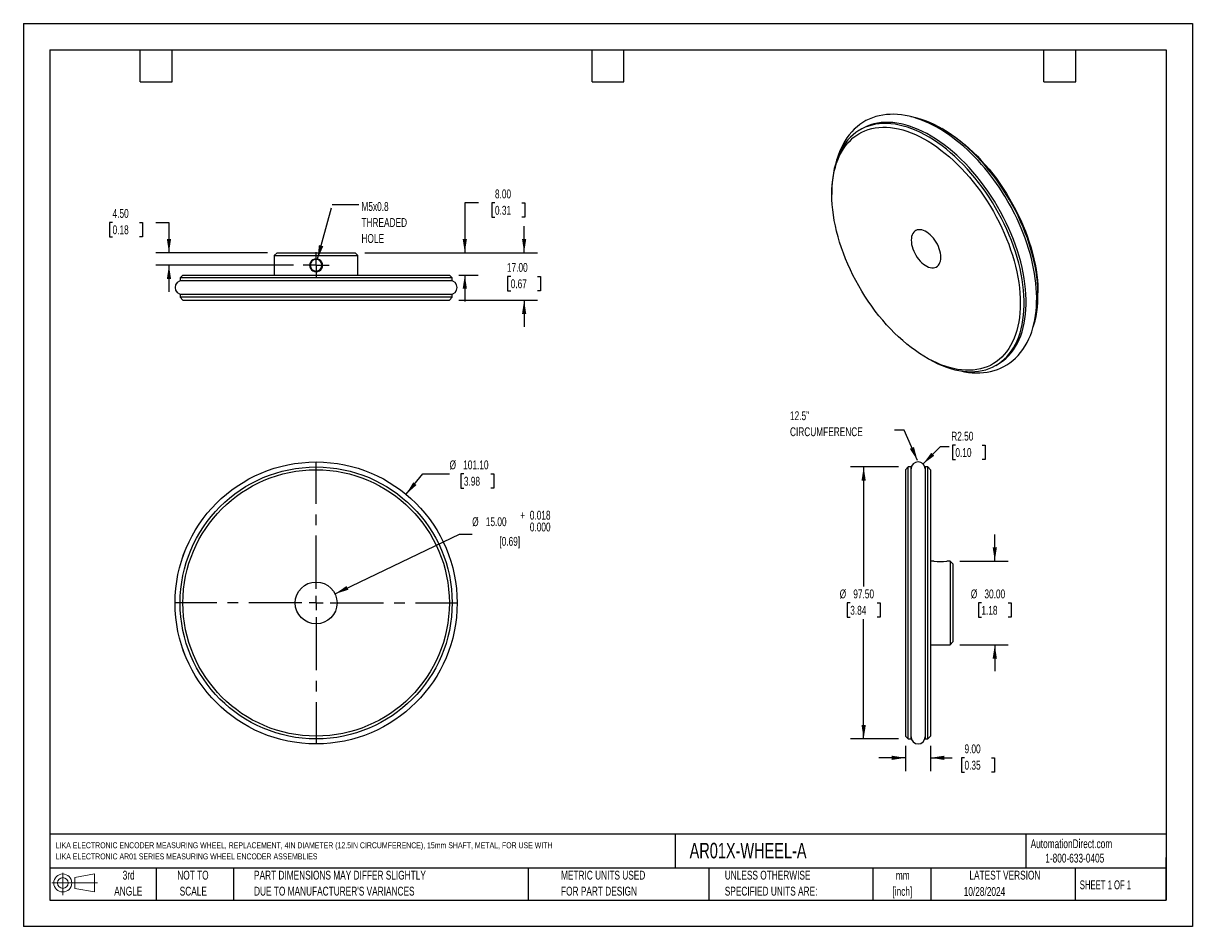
# Model space of a CAD drawing. Header units: millimetres. Extents: x 0 to 419, y 0 to 324.
import ezdxf

# ---------------------------------------------------------------- set-up
doc = ezdxf.new("R2010")
doc.units = ezdxf.units.MM
doc.header["$LTSCALE"] = 1.5
doc.linetypes.add('CENTERX2', pattern=[20.32, 12.7, -2.54, 2.54, -2.54])
doc.layers.add('CENTER', color=40, linetype='CENTERX2')
doc.layers.add('SLD-DEFPOINTS', color=7, linetype='Continuous')
doc.layers.add('DIMENSIONS', color=140, linetype='Continuous', lineweight=25)
doc.layers.add('TEXT', color=140, linetype='Continuous', lineweight=25)
doc.styles.add('SLDTEXTSTYLE0', font='TXT', dxfattribs={"width": 0.7})
doc.styles.add('SLDTEXTSTYLE1', font='TXT', dxfattribs={"width": 0.65})
doc.dimstyles.new('SLDDIMSTYLE0', dxfattribs={"dimtxt": 3.237012, "dimasz": 4.953, "dimexe": 0, "dimexo": 0.0625, "dimgap": 0.809253, "dimtad": 0, "dimtih": 1, "dimtoh": 1, "dimrnd": 1e-09, "dimzin": 4, "dimdsep": 46, "dimtxsty": 'SLDTEXTSTYLE0', "dimsah": 1, "dimcen": 0, "dimadec": 0, "dimazin": 1, "dimtfac": 1, "dimtofl": 0, "dimtmove": 0, "dimatfit": 3, "dimfxl": 0, "dimfrac": 2, "dimtolj": 1, "dimtzin": 12, "dimarcsym": 0})
doc.dimstyles.new('SLDDIMSTYLE1', dxfattribs={"dimtxt": 3.237012, "dimasz": 4.953, "dimexe": 0, "dimexo": 0.0625, "dimgap": 0.809253, "dimtad": 0, "dimtih": 1, "dimtoh": 1, "dimrnd": 1e-09, "dimzin": 4, "dimdsep": 46, "dimtxsty": 'SLDTEXTSTYLE0', "dimsah": 1, "dimcen": 0, "dimadec": 0, "dimazin": 1, "dimtol": 1, "dimtp": 0.018, "dimtfac": 1, "dimtdec": 3, "dimtofl": 0, "dimtmove": 0, "dimatfit": 3, "dimfxl": 0, "dimfrac": 2, "dimtolj": 1, "dimtzin": 0, "dimarcsym": 0})
doc.dimstyles.new('SLDDIMSTYLE2', dxfattribs={"dimtxt": 3.237012, "dimasz": 4.953, "dimexe": 0, "dimexo": 0.0625, "dimgap": 0.809253, "dimtad": 0, "dimtih": 1, "dimtoh": 1, "dimrnd": 1e-09, "dimzin": 4, "dimdsep": 46, "dimtxsty": 'SLDTEXTSTYLE0', "dimsah": 1, "dimcen": 0, "dimadec": 0, "dimazin": 1, "dimtfac": 1, "dimtofl": 0, "dimtmove": 0, "dimatfit": 3, "dimfxl": 0, "dimfrac": 2, "dimtolj": 1, "dimtzin": 12, "dimarcsym": 0})
doc.dimstyles.new('SLDDIMSTYLE3', dxfattribs={"dimtxt": 3.237012, "dimasz": 4.953, "dimexe": 0, "dimexo": 0.0625, "dimgap": 0.809253, "dimtad": 0, "dimtih": 1, "dimtoh": 1, "dimrnd": 1e-09, "dimzin": 4, "dimdsep": 46, "dimtxsty": 'SLDTEXTSTYLE0', "dimsah": 1, "dimcen": 0.09, "dimadec": 0, "dimazin": 1, "dimtfac": 1, "dimtofl": 0, "dimtmove": 0, "dimatfit": 3, "dimfxl": 0, "dimfrac": 2, "dimtolj": 1, "dimtzin": 12, "dimarcsym": 0})
doc.dimstyles.new('SLDDIMSTYLE4', dxfattribs={"dimtxt": 3.237012, "dimasz": 4.953, "dimexe": 0, "dimexo": 0.0625, "dimgap": 0.809253, "dimtad": 0, "dimtih": 1, "dimtoh": 1, "dimrnd": 1e-09, "dimzin": 4, "dimdsep": 46, "dimtxsty": 'SLDTEXTSTYLE0', "dimsah": 1, "dimcen": 0.09, "dimadec": 0, "dimazin": 1, "dimtfac": 1, "dimtmove": 0, "dimatfit": 0, "dimfxl": 0, "dimfrac": 2, "dimtolj": 1, "dimtzin": 12, "dimarcsym": 0})
doc.dimstyles.new('SLDDIMSTYLE5', dxfattribs={"dimtxt": 0.18, "dimasz": 4.953, "dimexe": 0, "dimexo": 0.0625, "dimgap": 0, "dimtad": 0, "dimtih": 1, "dimtoh": 1, "dimdec": 0, "dimrnd": 1e-09, "dimzin": 0, "dimdsep": 46, "dimtxsty": 'Standard', "dimsah": 1, "dimcen": 0.09, "dimadec": 0, "dimazin": 0, "dimtfac": 4.953, "dimtdec": 0, "dimtofl": 0, "dimtmove": 0, "dimatfit": 3, "dimfxl": 0, "dimfrac": 2, "dimtolj": 1, "dimtzin": 0, "dimarcsym": 0})

# ---------------------------------------------------------------- blocks, each defined once
blk = doc.blocks.new('Block11')
at = {"color": 7, "linetype": 'Continuous', "lineweight": 18}
for p, q in [((0, 4.32), (16.31, 4.32)), ((3.88, 7.97), (3.88, 0)), ((8.22, 6.25), (15.26, 7.55)), ((8.22, 2.39), (8.22, 6.25)), ((15.26, 7.55), (15.26, 1.1)), ((8.22, 2.39), (15.26, 1.1))]:
    blk.add_line(p, q, dxfattribs=at)
for radius in [3.23, 1.93]:
    blk.add_circle((3.88, 4.32), radius, dxfattribs=at)
blk = doc.blocks.new('Block12')
at = {"layer": 'SLD-DEFPOINTS'}
blk.add_blockref('Block11', (0, 0), dxfattribs=at)
blk = doc.blocks.new('SW_NOTE_0')
at = {"layer": 'TEXT', "color": 0, "linetype": 'CENTERX2', "lineweight": 18, "attachment_point": 1, "style": 'SLDTEXTSTYLE0'}
for s, insert, char_height in [('LIKA ELECTRONIC ENCODER MEASURING WHEEL, REPLACEMENT, 4IN DIAMETER (12.5IN CIRCUMFERENCE), 15mm SHAFT, METAL, FOR USE WITH', (0, 2.74), 2.12776), ('LIKA ELECTRONIC AR01 SERIES MEASURING WHEEL ENCODER ASSEMBLIES', (0, -1.26), 2.1278)]:
    blk.add_mtext(s, dxfattribs=dict(at, insert=insert, char_height=char_height))
blk = doc.blocks.new('SW_NOTE_0_1')
at = {"layer": 'TEXT', "color": 0, "linetype": 'CENTERX2', "lineweight": 18, "char_height": 3.175, "attachment_point": 2, "style": 'SLDTEXTSTYLE0'}
for s, insert in [('mm', (4.27, 4.09)), ('[inch]', (4.14, -1.64))]:
    blk.add_mtext(s, dxfattribs=dict(at, insert=insert))
blk = doc.blocks.new('SW_NOTE_0_2')
at = {"layer": 'TEXT', "color": 0, "linetype": 'CENTERX2', "lineweight": 18, "char_height": 3.175, "attachment_point": 1, "style": 'SLDTEXTSTYLE0'}
for s, insert in [('UNLESS OTHERWISE', (0, 4.09)), ('SPECIFIED UNITS ARE:', (0, -1.64))]:
    blk.add_mtext(s, dxfattribs=dict(at, insert=insert))
blk = doc.blocks.new('SW_NOTE_0_3')
at = {"layer": 'TEXT', "color": 0, "linetype": 'CENTERX2', "lineweight": 18, "char_height": 3.175, "attachment_point": 1, "style": 'SLDTEXTSTYLE0'}
for s, insert in [('PART DIMENSIONS MAY DIFFER SLIGHTLY', (0, 4.09)), ("DUE TO MANUFACTURER'S VARIANCES", (0, -1.64))]:
    blk.add_mtext(s, dxfattribs=dict(at, insert=insert))
blk = doc.blocks.new('SW_NOTE_0_4')
at = {"layer": 'TEXT', "color": 0, "linetype": 'CENTERX2', "lineweight": 18, "char_height": 3.175, "attachment_point": 2, "style": 'SLDTEXTSTYLE0'}
for s, insert in [('NOT TO', (7.89, 4.09)), ('SCALE', (8.03, -1.64))]:
    blk.add_mtext(s, dxfattribs=dict(at, insert=insert))
blk = doc.blocks.new('SW_NOTE_0_5')
at = {"layer": 'TEXT', "color": 0, "linetype": 'CENTERX2', "lineweight": 18, "char_height": 3.175, "attachment_point": 2, "style": 'SLDTEXTSTYLE0'}
for s, insert in [('3rd', (3.47, 4.09)), ('ANGLE', (3.33, -1.64))]:
    blk.add_mtext(s, dxfattribs=dict(at, insert=insert))
blk = doc.blocks.new('SW_NOTE_0_6')
at = {"layer": 'TEXT', "color": 0, "linetype": 'CENTERX2', "lineweight": 18, "char_height": 3.175, "attachment_point": 1, "style": 'SLDTEXTSTYLE0'}
for s, insert in [('METRIC UNITS USED', (0, 4.09)), ('FOR PART DESIGN', (0, -1.64))]:
    blk.add_mtext(s, dxfattribs=dict(at, insert=insert))
blk = doc.blocks.new('_D')
at = {"layer": 'DIMENSIONS'}
for p, q in [((137.17, 155), (143.24, 162.33)), ((143.24, 162.33), (152.77, 162.33)), ((157.9, 162.33), (156.82, 162.33)), ((156.82, 162.33), (156.82, 157.19)), ((167.52, 162.33), (168.61, 162.33)), ((168.61, 162.33), (168.61, 157.19)), ((156.82, 157.19), (157.9, 157.19)), ((168.61, 157.19), (167.52, 157.19))]:
    blk.add_line(p, q, dxfattribs=at)
blk.add_solid([(137.17, 155), (140.92, 158.33), (139.74, 159.3)], dxfattribs=at)
at = {"layer": 'DIMENSIONS', "char_height": 3.175, "attachment_point": 1, "style": 'SLDTEXTSTYLE0'}
for s, insert in [('%%c', (152.77, 167.15)), ('101.10', (157.65, 167.15)), ('3.98', (157.9, 161.28))]:
    blk.add_mtext(s, dxfattribs=dict(at, insert=insert))
blk = doc.blocks.new('_D_1')
at = {"layer": 'DIMENSIONS'}
for p, q in [((111.7, 119.31), (156.32, 140.77)), ((156.32, 140.77), (160.87, 140.77))]:
    blk.add_line(p, q, dxfattribs=at)
blk.add_solid([(111.7, 119.31), (116.49, 120.77), (115.83, 122.14)], dxfattribs=at)
at = {"layer": 'DIMENSIONS', "attachment_point": 1, "style": 'SLDTEXTSTYLE0'}
for s, insert, char_height in [('%%c', (160.87, 146.77), 3.175), ('15.00', (165.76, 146.77), 3.175), ('+', (178.07, 149.11), 3.17), ('0.018', (181.53, 149.11), 3.175), ('0.000', (181.53, 144.87), 3.175), ('[0.69]', (170.62, 139.73), 3.175)]:
    blk.add_mtext(s, dxfattribs=dict(at, insert=insert, char_height=char_height))
blk = doc.blocks.new('SW_CENTERMARKSYMBOL_0')
at = {"layer": 'CENTER', "color": 0}
for p, q in [((0, 5.08), (0, 50.29)), ((-5.08, 0), (-50.29, 0)), ((0, 0), (-2.54, 0)), ((0, 0), (0, 2.54)), ((0, 0), (0, -2.54)), ((0, 0), (2.54, 0)), ((5.08, 0), (50.29, 0)), ((0, -5.08), (0, -50.29))]:
    blk.add_line(p, q, dxfattribs=at)
blk = doc.blocks.new('_D_2')
at = {"layer": 'DIMENSIONS'}
for p, q in [((322.46, 165.87), (328.76, 172.17)), ((328.76, 172.17), (331.89, 172.17)), ((334.07, 172.63), (332.98, 172.63)), ((332.98, 172.63), (332.98, 167.48)), ((343.69, 172.63), (344.77, 172.63)), ((344.77, 172.63), (344.77, 167.48)), ((332.98, 167.48), (334.07, 167.48)), ((344.77, 167.48), (343.69, 167.48))]:
    blk.add_line(p, q, dxfattribs=at)
blk.add_solid([(322.46, 165.87), (326.5, 168.83), (325.43, 169.91)], dxfattribs=at)
at = {"layer": 'DIMENSIONS', "char_height": 3.175, "attachment_point": 1, "style": 'SLDTEXTSTYLE0'}
for s, insert in [('R2.50', (332.59, 177.44)), ('0.10', (334.07, 171.58))]:
    blk.add_mtext(s, dxfattribs=dict(at, insert=insert))
blk = doc.blocks.new('_D_3')
at = {"layer": 'DIMENSIONS'}
for p, q in [((313.74, 164.81), (296.43, 164.81)), ((301.19, 164.81), (301.19, 121.93)), ((296.39, 116.06), (295.3, 116.06)), ((295.3, 116.06), (295.3, 110.92)), ((306, 116.06), (307.09, 116.06)), ((307.09, 116.06), (307.09, 110.92)), ((295.3, 110.92), (296.39, 110.92)), ((301.19, 67.31), (301.19, 110.19)), ((307.09, 110.92), (306, 110.92)), ((313.74, 67.31), (296.43, 67.31))]:
    blk.add_line(p, q, dxfattribs=at)
for points in [[(301.19, 164.81), (300.43, 159.86), (301.96, 159.86)], [(301.19, 67.31), (301.96, 72.26), (300.43, 72.26)]]:
    blk.add_solid(points, dxfattribs=at)
at = {"layer": 'DIMENSIONS', "char_height": 3.175, "attachment_point": 1, "style": 'SLDTEXTSTYLE0'}
for s, insert in [('%%c', (292.6, 120.88)), ('97.50', (297.48, 120.88)), ('3.84', (296.39, 115.01))]:
    blk.add_mtext(s, dxfattribs=dict(at, insert=insert))
blk = doc.blocks.new('_D_4')
at = {"layer": 'DIMENSIONS'}
for p, q in [((348.19, 131.06), (348.19, 140.59)), ((335.64, 131.06), (352.96, 131.06)), ((343.39, 116.06), (342.3, 116.06)), ((342.3, 116.06), (342.3, 110.92)), ((353, 116.06), (354.09, 116.06)), ((354.09, 116.06), (354.09, 110.92)), ((342.3, 110.92), (343.39, 110.92)), ((354.09, 110.92), (353, 110.92)), ((335.64, 101.06), (352.96, 101.06)), ((348.19, 101.06), (348.19, 91.54))]:
    blk.add_line(p, q, dxfattribs=at)
for points in [[(348.19, 131.06), (348.96, 136.01), (347.43, 136.01)], [(348.19, 101.06), (347.43, 96.11), (348.96, 96.11)]]:
    blk.add_solid(points, dxfattribs=at)
at = {"layer": 'DIMENSIONS', "char_height": 3.175, "attachment_point": 1, "style": 'SLDTEXTSTYLE0'}
for s, insert in [('%%c', (339.6, 120.88)), ('30.00', (344.48, 120.88)), ('1.18', (343.39, 115.01))]:
    blk.add_mtext(s, dxfattribs=dict(at, insert=insert))
blk = doc.blocks.new('_D_5')
at = {"layer": 'DIMENSIONS'}
for p, q in [((316.19, 64.86), (316.19, 55.76)), ((325.19, 64.86), (325.19, 55.76)), ((316.19, 60.53), (306.67, 60.53)), ((325.19, 60.53), (332.95, 60.53)), ((337.34, 60.53), (336.25, 60.53)), ((336.25, 60.53), (336.25, 55.38)), ((346.96, 60.53), (348.04, 60.53)), ((348.04, 60.53), (348.04, 55.38)), ((336.25, 55.38), (337.34, 55.38)), ((348.04, 55.38), (346.96, 55.38))]:
    blk.add_line(p, q, dxfattribs=at)
for points in [[(316.19, 60.53), (311.24, 61.29), (311.24, 59.76)], [(325.19, 60.53), (330.15, 59.76), (330.15, 61.29)]]:
    blk.add_solid(points, dxfattribs=at)
at = {"layer": 'DIMENSIONS', "char_height": 3.175, "attachment_point": 1, "style": 'SLDTEXTSTYLE0'}
for s, insert in [('9.00', (337.34, 65.34)), ('0.35', (337.34, 59.47))]:
    blk.add_mtext(s, dxfattribs=dict(at, insert=insert))
blk = doc.blocks.new('SW_NOTE_0_7')
at = {"layer": 'TEXT', "color": 0, "linetype": 'CENTERX2', "lineweight": 18, "char_height": 3.175, "attachment_point": 1, "style": 'SLDTEXTSTYLE0'}
for s, insert in [('12.5"', (-37.48, 6.78)), ('CIRCUMFERENCE', (-37.48, 1.04))]:
    blk.add_mtext(s, dxfattribs=dict(at, insert=insert))
blk = doc.blocks.new('_D_6')
at = {"layer": 'DIMENSIONS'}
for p, q in [((163.19, 259.47), (158.23, 259.47)), ((158.23, 259.47), (158.23, 241.63)), ((169.03, 259.47), (167.94, 259.47)), ((167.94, 259.47), (167.94, 254.33)), ((178.64, 259.47), (179.73, 259.47)), ((179.73, 259.47), (179.73, 254.33)), ((167.94, 254.33), (169.03, 254.33)), ((179.73, 254.33), (178.64, 254.33)), ((122.39, 241.63), (162.99, 241.63)), ((156.14, 233.63), (162.99, 233.63)), ((158.23, 233.63), (158.23, 224.11))]:
    blk.add_line(p, q, dxfattribs=at)
for points in [[(158.23, 241.63), (158.99, 246.59), (157.46, 246.59)], [(158.23, 233.63), (157.46, 228.68), (158.99, 228.68)]]:
    blk.add_solid(points, dxfattribs=at)
at = {"layer": 'DIMENSIONS', "char_height": 3.175, "attachment_point": 1, "style": 'SLDTEXTSTYLE0'}
for s, insert in [('8.00', (169.03, 264.29)), ('0.31', (169.03, 258.42))]:
    blk.add_mtext(s, dxfattribs=dict(at, insert=insert))
blk = doc.blocks.new('_D_7')
at = {"layer": 'DIMENSIONS'}
for p, q in [((31.97, 252.48), (30.89, 252.48)), ((30.89, 252.48), (30.89, 247.34)), ((41.59, 252.48), (42.68, 252.48)), ((42.68, 252.48), (42.68, 247.34)), ((47.43, 252.48), (52.18, 252.48)), ((52.18, 252.48), (52.18, 241.63)), ((30.89, 247.34), (31.97, 247.34)), ((42.68, 247.34), (41.59, 247.34)), ((87.49, 241.63), (47.42, 241.63)), ((96.85, 237.13), (47.42, 237.13)), ((52.18, 237.13), (52.18, 227.61))]:
    blk.add_line(p, q, dxfattribs=at)
for points in [[(52.18, 241.63), (52.95, 246.59), (51.42, 246.59)], [(52.18, 237.13), (51.42, 232.18), (52.95, 232.18)]]:
    blk.add_solid(points, dxfattribs=at)
at = {"layer": 'DIMENSIONS', "char_height": 3.175, "attachment_point": 1, "style": 'SLDTEXTSTYLE0'}
for s, insert in [('4.50', (31.97, 257.3)), ('0.18', (31.97, 251.43))]:
    blk.add_mtext(s, dxfattribs=dict(at, insert=insert))
blk = doc.blocks.new('_D_8')
at = {"layer": 'DIMENSIONS'}
for p, q in [((179.49, 241.63), (179.49, 251.16)), ((122.39, 241.63), (184.25, 241.63)), ((174.68, 233.13), (173.59, 233.13)), ((173.59, 233.13), (173.59, 227.99)), ((184.3, 233.13), (185.38, 233.13)), ((185.38, 233.13), (185.38, 227.99)), ((173.59, 227.99), (174.68, 227.99)), ((185.38, 227.99), (184.3, 227.99)), ((156.14, 224.63), (184.25, 224.63)), ((179.49, 224.63), (179.49, 215.11))]:
    blk.add_line(p, q, dxfattribs=at)
for points in [[(179.49, 241.63), (180.25, 246.59), (178.73, 246.59)], [(179.49, 224.63), (178.73, 219.68), (180.25, 219.68)]]:
    blk.add_solid(points, dxfattribs=at)
at = {"layer": 'DIMENSIONS', "char_height": 3.175, "attachment_point": 1, "style": 'SLDTEXTSTYLE0'}
for s, insert in [('17.00', (173.33, 237.95)), ('0.67', (174.68, 232.08))]:
    blk.add_mtext(s, dxfattribs=dict(at, insert=insert))
blk = doc.blocks.new('SW_NOTE_0_8')
at = {"layer": 'TEXT', "color": 0, "linetype": 'CENTERX2', "lineweight": 18, "char_height": 3.175, "attachment_point": 1, "style": 'SLDTEXTSTYLE0'}
for s, insert in [('M5x0.8', (0.96, 0.91)), ('THREADED', (0.96, -4.82)), ('HOLE', (0.96, -10.55))]:
    blk.add_mtext(s, dxfattribs=dict(at, insert=insert))
blk = doc.blocks.new('SW_CENTERMARKSYMBOL_1')
at = {"layer": 'CENTER', "color": 0}
for p, q in [((0, 2.54), (0, 4.64)), ((-2.54, 0), (-4.64, 0)), ((0, 0), (-2.54, 0)), ((0, 0), (0, 2.54)), ((0, 0), (0, -2.54)), ((0, 0), (2.54, 0)), ((2.54, 0), (4.64, 0)), ((0, -2.54), (0, -4.64))]:
    blk.add_line(p, q, dxfattribs=at)

msp = doc.modelspace()

# ---------------------------------------------------------------- linework, layer by layer
at = {"color": 7, "linetype": 'Continuous'}
for p, q in [((0.004, 323.854), (0.004, 0.004)), ((0.004, 323.854), (419.104, 323.854)), ((419.104, 323.854), (419.104, 0.004)), ((419.104, 0.004), (0.004, 0.004))]:
    msp.add_line(p, q, dxfattribs=at)
for p, q in [((300.595, 286.082), (299.888, 285.674)), ((329.923, 285.706), (329.216, 286.114)), ((289.789, 263.354), (289.789, 262.537)), ((90.937, 241.633), (89.937, 240.633)), ((89.937, 240.633), (89.937, 233.633)), ((89.937, 240.633), (119.937, 240.633)), ((90.937, 241.633), (118.937, 241.633)), ((104.937, 239.434), (104.937, 239.234)), ((119.937, 240.633), (118.937, 241.633)), ((119.937, 233.633), (119.937, 240.633)), ((104.937, 235.033), (104.937, 234.833)), ((57.187, 233.633), (56.187, 232.633)), ((56.187, 232.633), (56.187, 231.633)), ((153.687, 232.633), (56.187, 232.633)), ((56.187, 231.633), (153.687, 231.633)), ((57.187, 233.633), (152.687, 233.633)), ((153.687, 232.633), (152.687, 233.633)), ((153.687, 231.633), (153.687, 232.633)), ((56.187, 226.633), (56.187, 225.633)), ((153.687, 226.633), (56.187, 226.633)), ((153.687, 225.633), (153.687, 226.633)), ((363.682, 226.411), (363.682, 227.228)), ((56.187, 225.633), (57.187, 224.633)), ((153.687, 225.633), (56.187, 225.633)), ((57.187, 224.633), (152.687, 224.633)), ((152.687, 224.633), (153.687, 225.633)), ((323.548, 204.059), (324.255, 203.651)), ((348.634, 201.234), (349.341, 201.642)), ((317.195, 164.81), (316.195, 163.81)), ((316.195, 163.81), (316.195, 68.31)), ((318.195, 164.81), (317.195, 164.81)), ((317.195, 67.31), (317.195, 164.81)), ((318.195, 67.31), (318.195, 164.81)), ((324.195, 164.81), (323.195, 164.81)), ((323.195, 164.81), (323.195, 67.31)), ((325.195, 163.81), (324.195, 164.81)), ((324.195, 67.31), (324.195, 164.81)), ((325.195, 163.81), (325.195, 68.31)), ((326.394, 131.06), (325.195, 131.06)), ((326.394, 131.06), (326.458, 131.051)), ((330.991, 131.06), (330.995, 131.06)), ((332.195, 131.06), (330.995, 131.06)), ((333.195, 130.06), (332.195, 131.06)), ((332.195, 131.06), (332.195, 101.06)), ((333.195, 130.06), (333.195, 116.06)), ((333.195, 116.06), (333.195, 102.06)), ((325.195, 101.06), (332.195, 101.06)), ((332.195, 101.06), (333.195, 102.06)), ((316.195, 68.31), (317.195, 67.31)), ((317.195, 67.31), (318.195, 67.31)), ((323.195, 67.31), (324.195, 67.31)), ((324.195, 67.31), (325.195, 68.31))]:
    msp.add_line(p, q)
at = {"flags": 128}
for points in [[(335.334, 199.384), (335.98, 199.22), (337.376, 198.935), (338.759, 198.723), (340.129, 198.585), (341.481, 198.522), (342.815, 198.535), (344.128, 198.624), (345.417, 198.79), (346.682, 199.033), (347.918, 199.354), (349.125, 199.754), (350.301, 200.232), (351.443, 200.79), (352.549, 201.428), (353.618, 202.147), (354.646, 202.947), (355.63, 203.829), (356.569, 204.794), (357.459, 205.841), (358.296, 206.971), (359.079, 208.184), (359.803, 209.478), (360.397, 210.701), (360.936, 211.98), (361.42, 213.311), (361.847, 214.692), (362.217, 216.12), (362.529, 217.593), (362.782, 219.108), (362.977, 220.662), (363.114, 222.253), (363.192, 223.878), (363.211, 225.533), (363.173, 227.217), (363.078, 228.927), (362.925, 230.66), (362.715, 232.412), (362.449, 234.182), (362.129, 235.967), (361.753, 237.763), (361.324, 239.568), (360.843, 241.378), (360.31, 243.19), (359.727, 245.001), (359.096, 246.806), (358.42, 248.6), (357.701, 250.377), (356.946, 252.126), (356.165, 253.826), (355.389, 255.424), (354.699, 256.777), (354.139, 257.832), (353.469, 259.051), (352.928, 260.003), (351.808, 261.886), (351.346, 262.633), (350.561, 263.863), (349.726, 265.123), (348.808, 266.453), (347.828, 267.816), (346.791, 269.196), (345.705, 270.579), (344.576, 271.954), (343.407, 273.313), (342.202, 274.649), (340.966, 275.957), (339.699, 277.231), (338.407, 278.466), (337.091, 279.661), (335.753, 280.81), (334.397, 281.911), (333.025, 282.961), (331.639, 283.957), (330.241, 284.898), (328.834, 285.781), (327.419, 286.604), (325.999, 287.366), (324.576, 288.063), (323.152, 288.696), (321.73, 289.262), (320.311, 289.759), (318.897, 290.187), (317.492, 290.545), (316.096, 290.83), (314.712, 291.042), (313.343, 291.18), (311.99, 291.243), (310.656, 291.23), (309.343, 291.141), (308.054, 290.975), (306.79, 290.732), (305.553, 290.411), (304.346, 290.011), (303.171, 289.533), (302.029, 288.975), (300.922, 288.337), (299.854, 287.618), (298.826, 286.818), (297.841, 285.935), (296.903, 284.971), (296.013, 283.924), (295.175, 282.793), (294.392, 281.581), (293.669, 280.287), (293.075, 279.063), (292.535, 277.785), (292.051, 276.454), (291.624, 275.073), (291.533, 274.719)], [(361.973, 215.018), (362.205, 215.736), (362.622, 217.228), (362.971, 218.78), (363.252, 220.388), (363.462, 222.049), (363.603, 223.76), (363.673, 225.517), (363.673, 227.316), (363.603, 229.154), (363.462, 231.027), (363.252, 232.931), (362.971, 234.863), (362.622, 236.818), (362.205, 238.792), (361.72, 240.782), (361.169, 242.783), (360.552, 244.791), (359.872, 246.803), (359.128, 248.813), (358.324, 250.818), (357.46, 252.814), (356.539, 254.797), (355.562, 256.763), (354.53, 258.707), (353.447, 260.625), (352.315, 262.515), (351.135, 264.371), (349.911, 266.191), (348.644, 267.97), (347.338, 269.704), (345.995, 271.391), (344.617, 273.027), (343.208, 274.608), (341.77, 276.131), (340.306, 277.593), (338.82, 278.992), (337.315, 280.324), (335.792, 281.586), (334.257, 282.776), (332.711, 283.891), (331.157, 284.93), (329.6, 285.89), (328.042, 286.769), (326.487, 287.566), (324.937, 288.278), (323.395, 288.904), (321.866, 289.443), (320.351, 289.895), (318.855, 290.257), (318.114, 290.405)], [(324.255, 203.651), (324.65, 203.425), (326.208, 202.587), (327.761, 201.833), (329.307, 201.163), (330.843, 200.58), (332.365, 200.085), (333.871, 199.678), (335.357, 199.36), (336.82, 199.133), (338.258, 198.996), (339.667, 198.95), (341.045, 198.995), (342.388, 199.131), (343.695, 199.357), (344.961, 199.674), (346.186, 200.08), (347.365, 200.574), (348.498, 201.156), (349.581, 201.825), (350.612, 202.578), (351.589, 203.415), (352.511, 204.334), (353.374, 205.333), (354.179, 206.409), (354.922, 207.562), (355.602, 208.787), (356.219, 210.084), (356.77, 211.448), (357.255, 212.878), (357.672, 214.371), (358.022, 215.923), (358.302, 217.531), (358.512, 219.192), (358.653, 220.903), (358.723, 222.659), (358.723, 224.458), (358.653, 226.296), (358.512, 228.17), (358.302, 230.074), (358.022, 232.005), (357.672, 233.96), (357.255, 235.935), (356.77, 237.925), (356.219, 239.926), (355.602, 241.934), (354.922, 243.945), (354.179, 245.956), (353.374, 247.961), (352.511, 249.957), (351.589, 251.94), (350.612, 253.905), (349.581, 255.849), (348.498, 257.768), (347.365, 259.658), (346.186, 261.514), (344.961, 263.333), (343.695, 265.112), (342.388, 266.847), (341.045, 268.534), (339.667, 270.169), (338.258, 271.75), (336.82, 273.274), (335.357, 274.736), (333.871, 276.134), (332.365, 277.466), (330.843, 278.728), (329.307, 279.918), (327.761, 281.034), (326.208, 282.073), (324.65, 283.033), (323.092, 283.912), (321.537, 284.708), (319.987, 285.42), (318.446, 286.047), (316.916, 286.586), (315.402, 287.037), (313.905, 287.4), (312.43, 287.672), (310.979, 287.854), (309.555, 287.946), (308.162, 287.946), (306.801, 287.856), (305.475, 287.675), (304.189, 287.403), (302.943, 287.042), (301.74, 286.592), (300.584, 286.053), (299.476, 285.428), (298.419, 284.717), (297.414, 283.921), (296.465, 283.043), (295.572, 282.084), (294.738, 281.046), (293.964, 279.931), (293.252, 278.742), (292.603, 277.481), (292.019, 276.15), (291.501, 274.752), (291.049, 273.291), (290.666, 271.768), (290.351, 270.188), (290.106, 268.553), (289.93, 266.866), (289.825, 265.132), (289.789, 263.354), (289.789, 263.354)], [(289.789, 262.537), (289.824, 264.292), (289.929, 266.002), (290.104, 267.665), (290.348, 269.277), (290.661, 270.834), (291.041, 272.334), (291.49, 273.773), (292.005, 275.148), (292.585, 276.457), (293.229, 277.697), (293.936, 278.865), (294.705, 279.958), (295.533, 280.975), (296.42, 281.914), (297.362, 282.771), (298.359, 283.547), (299.409, 284.239), (300.508, 284.845), (301.655, 285.364), (302.847, 285.796), (304.083, 286.14), (305.358, 286.393), (306.672, 286.558), (308.02, 286.631), (309.401, 286.615), (310.81, 286.508), (312.247, 286.311), (313.707, 286.025), (315.187, 285.649), (316.684, 285.186), (318.196, 284.634), (319.719, 283.997), (321.25, 283.275), (322.785, 282.469), (324.322, 281.582), (325.858, 280.614), (327.389, 279.569), (328.912, 278.448), (330.423, 277.254), (331.921, 275.989), (333.401, 274.656), (334.861, 273.257), (336.297, 271.795), (337.707, 270.274), (339.088, 268.697), (340.436, 267.066), (341.749, 265.385), (343.025, 263.659), (344.26, 261.889), (345.453, 260.08), (346.6, 258.237), (347.699, 256.361), (348.748, 254.458), (349.745, 252.532), (350.688, 250.585), (351.574, 248.623), (352.403, 246.65), (353.171, 244.669), (353.878, 242.685), (354.523, 240.701), (355.103, 238.722), (355.618, 236.753), (356.066, 234.796), (356.447, 232.856), (356.76, 230.938), (357.004, 229.044), (357.178, 227.18), (357.283, 225.349), (357.318, 223.554), (357.283, 221.799), (357.178, 220.089), (357.004, 218.426), (356.76, 216.814), (356.447, 215.257), (356.066, 213.757), (355.618, 212.318), (355.103, 210.943), (354.523, 209.634), (353.878, 208.394), (353.171, 207.226), (352.403, 206.133), (351.574, 205.116), (350.688, 204.177), (349.745, 203.32), (348.748, 202.544), (347.699, 201.852), (346.6, 201.246), (345.453, 200.727), (344.26, 200.295), (343.025, 199.952), (341.749, 199.698), (340.436, 199.533), (339.088, 199.46), (337.707, 199.476), (336.297, 199.583), (334.861, 199.78), (333.401, 200.066), (331.921, 200.442), (330.423, 200.905), (328.912, 201.457), (327.389, 202.094), (325.858, 202.816), (324.322, 203.622), (322.785, 204.509), (321.25, 205.477), (319.719, 206.522), (318.196, 207.643), (316.684, 208.837), (315.187, 210.102), (313.707, 211.435), (312.247, 212.834), (310.81, 214.296), (309.401, 215.817), (308.02, 217.394), (306.672, 219.025), (305.358, 220.706), (304.083, 222.433), (302.847, 224.202), (301.655, 226.011), (300.508, 227.855), (299.409, 229.73), (298.359, 231.633), (297.362, 233.559), (296.42, 235.506), (295.533, 237.468), (294.705, 239.441), (293.936, 241.422), (293.229, 243.406), (292.585, 245.39), (292.005, 247.369), (291.49, 249.338), (291.041, 251.295), (290.661, 253.235), (290.348, 255.153), (290.104, 257.047), (289.929, 258.911), (289.824, 260.742), (289.789, 262.537)], [(349.341, 201.642), (350.288, 202.233), (351.319, 202.986), (352.296, 203.823), (353.218, 204.742), (354.082, 205.741), (354.886, 206.818), (355.629, 207.97), (356.31, 209.195), (356.926, 210.492), (357.477, 211.857), (357.962, 213.287), (358.38, 214.779), (358.729, 216.331), (359.009, 217.939), (359.22, 219.6), (359.36, 221.311), (359.431, 223.067), (359.431, 224.867), (359.36, 226.705), (359.22, 228.578), (359.009, 230.482), (358.729, 232.414), (358.38, 234.369), (357.962, 236.343), (357.477, 238.333), (356.926, 240.334), (356.31, 242.342), (355.629, 244.354), (354.886, 246.364), (354.082, 248.369), (353.218, 250.365), (352.296, 252.348), (351.319, 254.313), (350.288, 256.257), (349.205, 258.176), (348.072, 260.066), (346.893, 261.922), (345.668, 263.742), (344.402, 265.521), (343.095, 267.255), (341.752, 268.942), (340.374, 270.578), (338.965, 272.159), (337.527, 273.682), (336.064, 275.144), (334.578, 276.543), (333.072, 277.874), (331.55, 279.136), (330.014, 280.327), (328.468, 281.442), (326.915, 282.481), (325.357, 283.441), (323.8, 284.32), (322.244, 285.116), (320.694, 285.828), (319.153, 286.455), (317.623, 286.994), (316.109, 287.446), (314.613, 287.808), (313.137, 288.08), (311.686, 288.262), (310.263, 288.354), (308.869, 288.354), (307.508, 288.264), (306.183, 288.083), (304.896, 287.811), (303.65, 287.45), (302.448, 287), (301.291, 286.461), (300.595, 286.082)], [(329.923, 285.706), (331.454, 284.782), (332.988, 283.775), (334.515, 282.692), (336.033, 281.534), (337.538, 280.304), (339.027, 279.005), (340.498, 277.638), (341.946, 276.207), (343.369, 274.716), (344.765, 273.166), (346.13, 271.561), (347.461, 269.905), (348.756, 268.201), (350.012, 266.453), (351.226, 264.663), (352.396, 262.836), (353.519, 260.976), (354.594, 259.087), (355.617, 257.171), (356.587, 255.234), (357.502, 253.28), (358.36, 251.312), (359.158, 249.334), (359.897, 247.351), (360.573, 245.366), (361.185, 243.385), (361.733, 241.41), (362.214, 239.446), (362.629, 237.498), (362.976, 235.568), (363.254, 233.662), (363.464, 231.782), (363.603, 229.934), (363.673, 228.12), (363.682, 227.228)], [(318.25, 246.107), (318.286, 245.375), (318.393, 244.612), (318.57, 243.828), (318.815, 243.033), (319.123, 242.238), (319.491, 241.454), (319.914, 240.692), (320.387, 239.961), (320.902, 239.273), (321.453, 238.635), (322.033, 238.057), (322.633, 237.546), (323.245, 237.11), (323.862, 236.754), (324.475, 236.483), (325.075, 236.301), (325.654, 236.21), (326.205, 236.211), (326.721, 236.305), (327.193, 236.49), (327.616, 236.764), (327.985, 237.122), (328.293, 237.561), (328.537, 238.074), (328.714, 238.654), (328.821, 239.294), (328.857, 239.984), (328.821, 240.716), (328.714, 241.479), (328.537, 242.263), (328.293, 243.058), (327.985, 243.853), (327.616, 244.637), (327.193, 245.399), (326.721, 246.13), (326.205, 246.818), (325.654, 247.456), (325.075, 248.034), (324.475, 248.545), (323.862, 248.981), (323.245, 249.337), (322.633, 249.608), (322.033, 249.79), (321.453, 249.881), (320.902, 249.88), (320.387, 249.786), (319.914, 249.601), (319.491, 249.327), (319.123, 248.969), (318.815, 248.53), (318.57, 248.017), (318.393, 247.437), (318.286, 246.797), (318.25, 246.107)]]:
    msp.add_lwpolyline(points, dxfattribs=at)
for radius in [50.55, 48.75, 47.75, 7.5]:
    msp.add_circle((104.937, 116.06), radius)
at = {"color": 179, "linetype": 'Continuous', "lineweight": 18}
msp.add_circle((104.937, 116.06), 50.548, dxfattribs=at)
for centre, radius, start, end in [((104.917, 237.133), 2.301, 89.48846, 270.51154), ((104.937, 237.133), 2.1, 90, 270), ((104.958, 237.133), 2.301, 269.48869, 90.51131), ((104.937, 237.133), 2.1, 270, 90), ((56.887, 229.133), 2.5, 90, 270), ((152.987, 229.133), 2.5, 270, 90), ((320.695, 164.11), 2.5, 0, 180), ((328.695, 145.586), 14.706, 261.00054, 278.99946), ((320.695, 68.01), 2.5, 180, 0)]:
    msp.add_arc(centre, radius, start, end)
msp.add_arc((320.695, 164.102), 2.5, 0.69648, 179.30352, dxfattribs=at)
at = {"layer": 'TEXT'}
for p, q in [((9.525, 314.325), (409.575, 314.325)), ((9.525, 314.325), (9.525, 9.525)), ((41.91, 302.895), (41.91, 314.325)), ((53.34, 302.895), (53.34, 314.325)), ((203.835, 302.895), (203.835, 314.325)), ((215.265, 302.895), (215.265, 314.325)), ((365.76, 302.895), (365.76, 314.325)), ((377.19, 302.895), (377.19, 314.325)), ((409.575, 314.325), (409.575, 9.525)), ((41.91, 302.895), (53.34, 302.895)), ((203.835, 302.895), (215.265, 302.895)), ((365.76, 302.895), (377.19, 302.895)), ((409.575, 33.189), (9.525, 33.189)), ((233.638, 33.189), (233.638, 20.955)), ((359.363, 33.189), (359.363, 20.955)), ((409.575, 9.525), (409.575, 24.765)), ((409.575, 20.955), (9.525, 20.955)), ((47.625, 20.955), (47.625, 9.525)), ((75.317, 20.955), (75.317, 9.525)), ((180.97, 20.955), (180.97, 9.525)), ((245.67, 20.955), (245.67, 9.525)), ((304.536, 20.955), (304.536, 9.525)), ((325.218, 20.955), (325.218, 9.525)), ((377.023, 20.955), (377.023, 9.525)), ((9.525, 9.525), (409.575, 9.525))]:
    msp.add_line(p, q, dxfattribs=at)

# ---------------------------------------------------------------- block references
at = {"layer": 'CENTER'}
for name, p in [('SW_CENTERMARKSYMBOL_1', (104.937, 237.133)), ('SW_CENTERMARKSYMBOL_0', (104.937, 116.06))]:
    msp.add_blockref(name, p, dxfattribs=at)
at = {"layer": 'SLD-DEFPOINTS'}
msp.add_blockref('Block12', (10.257, 11.331), dxfattribs=at)
at = {"layer": 'TEXT', "linetype": 'CENTERX2', "lineweight": 18}
for name, p in [('SW_NOTE_0_8', (120.218, 258.868)), ('SW_NOTE_0_7', (312.266, 177.992)), ('SW_NOTE_0', (11.622, 27.497)), ('SW_NOTE_0_5', (34.271, 15.953)), ('SW_NOTE_0_4', (52.886, 15.953)), ('SW_NOTE_0_3', (82.679, 15.953)), ('SW_NOTE_0_6', (192.718, 15.953)), ('SW_NOTE_0_2', (251.412, 15.953)), ('SW_NOTE_0_1', (310.929, 15.872))]:
    msp.add_blockref(name, p, dxfattribs=at)

# ---------------------------------------------------------------- texts
for s, insert, char_height, attachment_point, style in [('AR01X-WHEEL-A', (238.812, 30.042), 5.55625, 1, 'SLDTEXTSTYLE0'), ('AutomationDirect.com', (361.042, 31.315), 3.175, 1, 'SLDTEXTSTYLE0'), ('1-800-633-0405', (366.287, 26.156), 3.175, 1, 'SLDTEXTSTYLE0'), ('LATEST VERSION', (351.828, 20.046), 3.175, 2, 'SLDTEXTSTYLE0'), ('10/28/2024', (344.496, 14.188), 3.175, 2, 'SLDTEXTSTYLE0'), ('SHEET 1 OF 1', (378.662, 16.577), 3.175, 1, 'SLDTEXTSTYLE1')]:
    msp.add_mtext(s, dxfattribs=dict(at, insert=insert, char_height=char_height, attachment_point=attachment_point, style=style))

# ---------------------------------------------------------------- dimensions: what is measured, and where the dimension line sits
at = {"layer": 'DIMENSIONS'}
for base, p1, p2, angle, picture, middle in [((158.227, 233.633), (118.937, 241.633), (152.687, 233.633), 90, '_D_6', (158.227, 259.47)), ((52.184, 237.133), (90.937, 241.633), (100.297, 237.133), 90, '_D_7', (52.184, 252.483)), ((179.487, 224.633), (118.937, 241.633), (152.687, 224.633), 90, '_D_8', (179.487, 233.133)), ((325.195, 60.525), (316.195, 68.31), (325.195, 68.31), 0, '_D_5', (342.147, 60.525))]:
    dim = msp.add_linear_dim(base=base, p1=p1, p2=p2, angle=angle, dimstyle='SLDDIMSTYLE4', dxfattribs=at)
    dim.commit()
    dim.dimension.update_dxf_attribs({"geometry": picture, "text_midpoint": middle, "dimtype": 160})
dim = msp.add_radius_dim(center=(320.695, 164.102), mpoint=(322.463, 165.87), dimstyle='SLDDIMSTYLE2', dxfattribs=at)
dim.commit()
dim.dimension.update_dxf_attribs({"geometry": '_D_2', "text_midpoint": (338.875, 172.171), "dimtype": 164})
dim = msp.add_diameter_dim_2p(p1=(72.704, 77.123), p2=(137.171, 154.997), dimstyle='SLDDIMSTYLE0', dxfattribs=at)
dim.commit()
dim.dimension.update_dxf_attribs({"geometry": '_D', "text_midpoint": (162.713, 162.331), "dimtype": 163})
for base, p1, p2, dimstyle, picture, middle in [((301.195, 164.81), (317.195, 67.31), (317.195, 164.81), 'SLDDIMSTYLE3', '_D_3', (301.195, 116.06)), ((348.195, 101.06), (332.195, 131.06), (332.195, 101.06), 'SLDDIMSTYLE4', '_D_4', (348.195, 116.06))]:
    dim = msp.add_linear_dim(base=base, p1=p1, p2=p2, angle=90, text='%%c<>', dimstyle=dimstyle, dxfattribs=at)
    dim.commit()
    dim.dimension.update_dxf_attribs({"geometry": picture, "text_midpoint": middle, "dimtype": 160})
dim = msp.add_diameter_dim_2p(p1=(98.178, 112.81), p2=(111.696, 119.311), text='<>\\P[0.69]', dimstyle='SLDDIMSTYLE1', dxfattribs=at)
dim.commit()
dim.dimension.update_dxf_attribs({"geometry": '_D_1', "text_midpoint": (177.357, 142.442), "dimtype": 163})

# ---------------------------------------------------------------- leaders
at = {"layer": 'TEXT', "linetype": 'CENTERX2', "lineweight": 18}
for points in [[(105.426, 239.382), (110.694, 258.868), (120.218, 258.868)], [(320.48, 167.119), (315.706, 177.992), (312.266, 177.992)]]:
    msp.add_leader(points, dimstyle='SLDDIMSTYLE5', dxfattribs=at)

doc.saveas('drawing.dxf')
